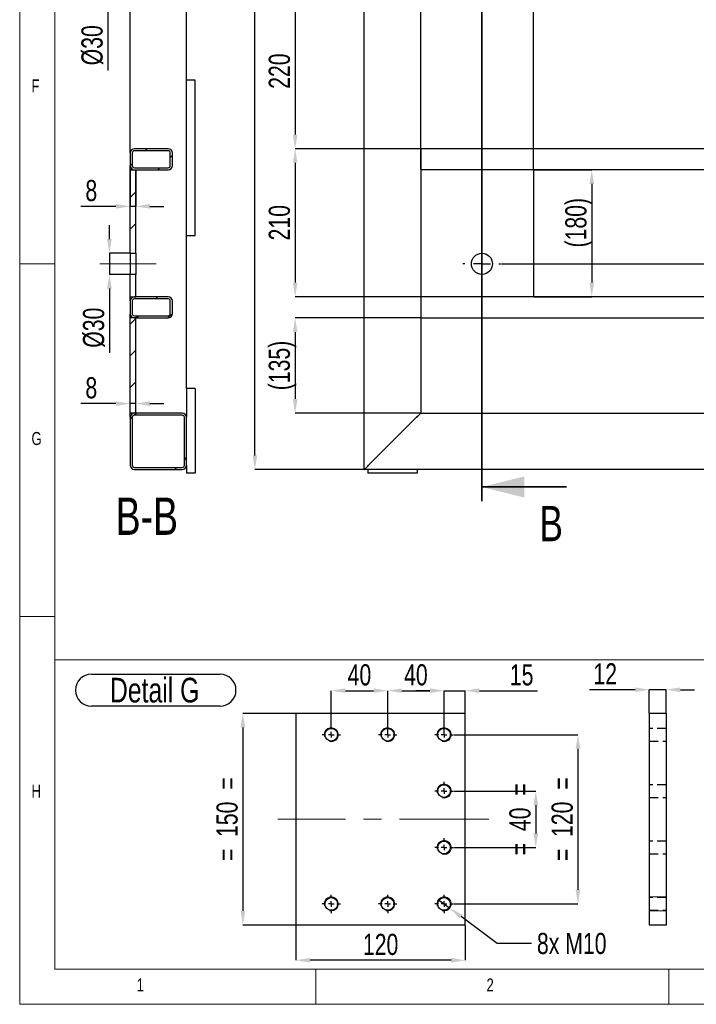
# Model space of a CAD drawing. Header units: millimetres. Extents: x 5 to 589, y 5 to 415.
# Tile 1 of 17: x 5 to 101, y 5 to 145. Entities that reach past the tile are written whole.
import ezdxf

# ---------------------------------------------------------------- set-up
doc = ezdxf.new("R2010")
doc.units = ezdxf.units.MM
doc.header["$PDSIZE"] = -1
doc.linetypes.add('CENTERX2', pattern=[20.32, 12.7, -2.54, 2.54, -2.54])
doc.linetypes.add('HIDDEN', pattern=[1.905, 1.27, -0.635])
for name, color, linetype in [('COTES', 1, 'Continuous'), ('NOTES', 6, 'Continuous'), ('TRAIT-FINS', 9, 'Continuous'), ('TRAIT-MIXTES', 3, 'CENTERX2'), ('TRAIT-TIRET', 2, 'HIDDEN')]:
    doc.layers.add(name, color=color, linetype=linetype)
doc.layers.add('TRAIT-FORT', color=4, linetype='Continuous', lineweight=25)
doc.styles.add('SLDTEXTSTYLE0', font='TXT', dxfattribs={"width": 0.75})
doc.dimstyles.new('SLDDIMSTYLE1', dxfattribs={"dimtxt": 3, "dimasz": 2, "dimexe": 0, "dimexo": 0.0625, "dimgap": 0.75, "dimtad": 0, "dimtih": 1, "dimtoh": 1, "dimdec": 0, "dimlfac": 10, "dimrnd": 1e-09, "dimzin": 12, "dimdsep": 46, "dimtxsty": 'SLDTEXTSTYLE0', "dimsah": 1, "dimcen": 0.09, "dimadec": 0, "dimazin": 3, "dimtfac": 1, "dimtdec": 0, "dimtofl": 0, "dimtmove": 0, "dimatfit": 3, "dimfxl": 1, "dimfrac": 2, "dimtolj": 1, "dimtzin": 12, "dimarcsym": 0})
doc.dimstyles.new('SLDDIMSTYLE2', dxfattribs={"dimtxt": 3, "dimasz": 2, "dimexe": 0, "dimexo": 0.0625, "dimgap": 0.75, "dimtad": 1, "dimdec": 0, "dimlfac": 10, "dimrnd": 1e-09, "dimzin": 12, "dimdsep": 46, "dimtxsty": 'SLDTEXTSTYLE0', "dimsah": 1, "dimcen": 0.09, "dimadec": 0, "dimazin": 3, "dimtfac": 1, "dimtdec": 0, "dimtofl": 0, "dimtmove": 0, "dimatfit": 3, "dimfxl": 1, "dimfrac": 2, "dimtolj": 1, "dimtzin": 12, "dimarcsym": 0})
doc.dimstyles.new('SLDDIMSTYLE3', dxfattribs={"dimtxt": 3, "dimasz": 2, "dimexe": 0, "dimexo": 0.0625, "dimgap": 0.75, "dimtad": 1, "dimdec": 0, "dimlfac": 10, "dimrnd": 1e-09, "dimzin": 12, "dimdsep": 46, "dimtxsty": 'SLDTEXTSTYLE0', "dimsah": 1, "dimcen": 0.09, "dimadec": 0, "dimazin": 3, "dimtfac": 1, "dimtdec": 0, "dimtmove": 0, "dimatfit": 0, "dimfxl": 1, "dimfrac": 2, "dimtolj": 1, "dimtzin": 12, "dimarcsym": 0})
doc.dimstyles.new('SLDDIMSTYLE4', dxfattribs={"dimtxt": 3, "dimasz": 2, "dimexe": 0, "dimexo": 0.0625, "dimgap": 0.75, "dimtad": 0, "dimtih": 1, "dimtoh": 1, "dimdec": 0, "dimlfac": 5, "dimrnd": 1e-09, "dimzin": 12, "dimdsep": 46, "dimtxsty": 'SLDTEXTSTYLE0', "dimblk1": 'NONE', "dimsah": 1, "dimcen": 0, "dimadec": 0, "dimazin": 3, "dimtfac": 1, "dimtdec": 0, "dimtmove": 0, "dimatfit": 3, "dimldrblk": 'NONE', "dimfxl": 1, "dimfrac": 2, "dimtolj": 1, "dimtzin": 12, "dimarcsym": 0})
doc.dimstyles.new('SLDDIMSTYLE5', dxfattribs={"dimtxt": 3, "dimasz": 2, "dimexe": 0, "dimexo": 0.0625, "dimgap": 0.75, "dimtad": 1, "dimdec": 0, "dimlfac": 5, "dimrnd": 1e-09, "dimzin": 12, "dimdsep": 46, "dimtxsty": 'SLDTEXTSTYLE0', "dimsah": 1, "dimcen": 0.09, "dimadec": 0, "dimazin": 3, "dimtfac": 1, "dimtdec": 0, "dimtofl": 0, "dimtmove": 0, "dimatfit": 3, "dimfxl": 1, "dimfrac": 2, "dimtolj": 1, "dimtzin": 12, "dimarcsym": 0})
doc.dimstyles.new('SLDDIMSTYLE6', dxfattribs={"dimtxt": 3, "dimasz": 2, "dimexe": 0, "dimexo": 0.0625, "dimgap": 0.75, "dimtad": 1, "dimdec": 0, "dimlfac": 5, "dimrnd": 1e-09, "dimzin": 12, "dimdsep": 46, "dimtxsty": 'SLDTEXTSTYLE0', "dimsah": 1, "dimcen": 0.09, "dimadec": 0, "dimazin": 3, "dimtfac": 1, "dimtdec": 0, "dimtmove": 0, "dimatfit": 0, "dimfxl": 1, "dimfrac": 2, "dimtolj": 1, "dimtzin": 12, "dimarcsym": 0})
pattern_1 = [(45, (0, 0), (-13.4704, 13.4704), []), (45, (4.49, 2e-323), (-13.4704, 13.4704), []), (45, (8.98, 4e-323), (-13.4704, 13.4704), []), (45, (13.47, 6e-323), (-13.4704, 13.4704), [])]

# ---------------------------------------------------------------- blocks, each defined once
blk = doc.blocks.new('_D_4')
at = {"layer": 'COTES', "color": 0, "lineweight": -2, "transparency": 16777216}
blk.add_line((73.28, 110.02), (189.58, 110.02), dxfattribs=at)
at = {"layer": 'Defpoints', "color": 0, "transparency": 16777216}
for p in [(181.85, 367.85), (73.22, 110.02), (189.58, 110.02)]:
    blk.add_point(p, dxfattribs=at)
at = {"layer": 'COTES', "color": 0, "transparency": 16777216, "insert": (194.46, 110.02), "char_height": 3, "attachment_point": 5, "style": 'SLDTEXTSTYLE0'}
blk.add_mtext('\\A1;2578', dxfattribs=at)
blk = doc.blocks.new('_D_9')
at = {"layer": 'COTES', "color": 0, "lineweight": -2, "transparency": 16777216}
for p, q in [((53.79, 367.85), (38.34, 367.85)), ((38.34, 82.85), (38.34, 365.85)), ((53.79, 80.85), (38.34, 80.85))]:
    blk.add_line(p, q, dxfattribs=at)
at = {"layer": 'COTES', "color": 0, "transparency": 16777216}
for points in [[(38.01, 365.85), (38.67, 365.85), (38.34, 367.85)], [(38.01, 82.85), (38.67, 82.85), (38.34, 80.85)]]:
    blk.add_solid(points, dxfattribs=at)
at = {"layer": 'Defpoints', "color": 0, "transparency": 16777216}
for p in [(38.34, 367.85), (53.85, 367.85), (53.85, 80.85)]:
    blk.add_point(p, dxfattribs=at)
at = {"layer": 'COTES', "color": 0, "transparency": 16777216, "insert": (34.59, 224.35), "char_height": 3, "attachment_point": 2, "rotation": 90, "style": 'SLDTEXTSTYLE0'}
blk.add_mtext('\\A1;2870', dxfattribs=at)
blk = doc.blocks.new('_D_18')
at = {"layer": 'COTES', "color": 0, "lineweight": -2, "transparency": 16777216}
for p, q in [((61.79, 148.35), (44.05, 148.35)), ((44.05, 146.35), (44.05, 128.35)), ((61.79, 126.35), (44.05, 126.35))]:
    blk.add_line(p, q, dxfattribs=at)
at = {"layer": 'COTES', "color": 0, "transparency": 16777216}
for points in [[(43.72, 146.35), (44.38, 146.35), (44.05, 148.35)], [(43.72, 128.35), (44.38, 128.35), (44.05, 126.35)]]:
    blk.add_solid(points, dxfattribs=at)
at = {"layer": 'Defpoints', "color": 0, "transparency": 16777216}
for p in [(61.85, 148.35), (44.05, 126.35), (61.85, 126.35)]:
    blk.add_point(p, dxfattribs=at)
at = {"layer": 'COTES', "color": 0, "transparency": 16777216, "insert": (40.3, 137.35), "char_height": 3, "attachment_point": 2, "rotation": 90, "style": 'SLDTEXTSTYLE0'}
blk.add_mtext('\\A1;220', dxfattribs=at)
blk = doc.blocks.new('_D_19')
at = {"layer": 'COTES', "color": 0, "lineweight": -2, "transparency": 16777216}
for p, q in [((61.79, 126.35), (44.05, 126.35)), ((44.05, 124.35), (44.05, 107.35)), ((61.79, 105.35), (44.05, 105.35))]:
    blk.add_line(p, q, dxfattribs=at)
at = {"layer": 'COTES', "color": 0, "transparency": 16777216}
for points in [[(43.72, 124.35), (44.38, 124.35), (44.05, 126.35)], [(43.72, 107.35), (44.38, 107.35), (44.05, 105.35)]]:
    blk.add_solid(points, dxfattribs=at)
at = {"layer": 'Defpoints', "color": 0, "transparency": 16777216}
for p in [(61.85, 126.35), (44.05, 105.35), (61.85, 105.35)]:
    blk.add_point(p, dxfattribs=at)
at = {"layer": 'COTES', "color": 0, "transparency": 16777216, "insert": (40.3, 115.85), "char_height": 3, "attachment_point": 2, "rotation": 90, "style": 'SLDTEXTSTYLE0'}
blk.add_mtext('\\A1;210', dxfattribs=at)
blk = doc.blocks.new('_D_26')
at = {"layer": 'COTES', "color": 0, "lineweight": -2, "transparency": 16777216}
for p, q in [((77.92, 123.35), (86.09, 123.35)), ((86.09, 121.35), (86.09, 107.35)), ((77.92, 105.35), (86.09, 105.35))]:
    blk.add_line(p, q, dxfattribs=at)
at = {"layer": 'COTES', "color": 0, "transparency": 16777216}
for points in [[(85.76, 121.35), (86.42, 121.35), (86.09, 123.35)], [(85.76, 107.35), (86.42, 107.35), (86.09, 105.35)]]:
    blk.add_solid(points, dxfattribs=at)
at = {"layer": 'Defpoints', "color": 0, "transparency": 16777216}
for p in [(77.85, 123.35), (77.85, 105.35), (86.09, 105.35)]:
    blk.add_point(p, dxfattribs=at)
at = {"layer": 'COTES', "color": 0, "transparency": 16777216, "insert": (82.34, 115.85), "char_height": 3, "attachment_point": 2, "rotation": 90, "style": 'SLDTEXTSTYLE0'}
blk.add_mtext('\\A1;(180)', dxfattribs=at)
blk = doc.blocks.new('_D_27')
at = {"layer": 'COTES', "color": 0, "lineweight": -2, "transparency": 16777216}
for p, q in [((59.85, 237.29), (57.85, 237.29)), ((61.85, 123.41), (61.85, 237.29)), ((61.85, 237.29), (77.85, 237.29)), ((77.85, 123.41), (77.85, 237.29)), ((79.85, 237.29), (89.28, 237.29))]:
    blk.add_line(p, q, dxfattribs=at)
at = {"layer": 'COTES', "color": 0, "transparency": 16777216}
for points in [[(59.85, 237.63), (59.85, 236.96), (61.85, 237.29)], [(79.85, 237.63), (79.85, 236.96), (77.85, 237.29)]]:
    blk.add_solid(points, dxfattribs=at)
at = {"layer": 'Defpoints', "color": 0, "transparency": 16777216}
for p in [(61.85, 237.29), (61.85, 123.35), (77.85, 123.35)]:
    blk.add_point(p, dxfattribs=at)
at = {"layer": 'COTES', "color": 0, "transparency": 16777216, "insert": (86.09, 241.04), "char_height": 3, "attachment_point": 2, "style": 'SLDTEXTSTYLE0'}
blk.add_mtext('\\A1;160', dxfattribs=at)
blk = doc.blocks.new('_D_30')
at = {"layer": 'COTES', "color": 0, "lineweight": -2, "transparency": 16777216}
for p, q in [((61.79, 102.35), (44.05, 102.35)), ((44.05, 100.35), (44.05, 90.85)), ((61.79, 88.85), (44.05, 88.85))]:
    blk.add_line(p, q, dxfattribs=at)
at = {"layer": 'COTES', "color": 0, "transparency": 16777216}
for points in [[(43.72, 100.35), (44.38, 100.35), (44.05, 102.35)], [(43.72, 90.85), (44.38, 90.85), (44.05, 88.85)]]:
    blk.add_solid(points, dxfattribs=at)
at = {"layer": 'Defpoints', "color": 0, "transparency": 16777216}
for p in [(61.85, 102.35), (44.05, 88.85), (61.85, 88.85)]:
    blk.add_point(p, dxfattribs=at)
at = {"layer": 'COTES', "color": 0, "transparency": 16777216, "insert": (40.3, 95.6), "char_height": 3, "attachment_point": 2, "rotation": 90, "style": 'SLDTEXTSTYLE0'}
blk.add_mtext('\\A1;(135)', dxfattribs=at)
blk = doc.blocks.new('SW_CENTERMARKSYMBOL_7')
at = {"layer": 'TRAIT-MIXTES', "color": 0}
for p, q in [((0, 2.4), (0, 2.7)), ((-2.4, 0), (-2.7, 0)), ((0, 0), (-1.2, 0)), ((0, 0), (0, 1.2)), ((0, 0), (0, -1.2)), ((0, 0), (1.2, 0)), ((2.4, 0), (2.7, 0)), ((0, -2.4), (0, -2.7))]:
    blk.add_line(p, q, dxfattribs=at)
blk = doc.blocks.new('_D_102')
at = {"layer": 'COTES', "color": 0, "lineweight": -2, "transparency": 16777216}
for p, q in [((18.65, 90.19), (13.65, 90.19)), ((20.65, 88.91), (20.65, 90.19)), ((21.45, 90.19), (20.65, 90.19)), ((21.45, 88.91), (21.45, 90.19)), ((23.45, 90.19), (25.45, 90.19))]:
    blk.add_line(p, q, dxfattribs=at)
at = {"layer": 'COTES', "color": 0, "transparency": 16777216}
for points in [[(18.65, 90.52), (18.65, 89.86), (20.65, 90.19)], [(23.45, 90.52), (23.45, 89.86), (21.45, 90.19)]]:
    blk.add_solid(points, dxfattribs=at)
at = {"layer": 'Defpoints', "color": 0, "transparency": 16777216}
for p in [(20.65, 90.19), (20.65, 88.85), (21.45, 88.85)]:
    blk.add_point(p, dxfattribs=at)
at = {"layer": 'COTES', "color": 0, "transparency": 16777216, "insert": (15.15, 93.94), "char_height": 3, "attachment_point": 2, "style": 'SLDTEXTSTYLE0'}
blk.add_mtext('\\A1;8', dxfattribs=at)
blk = doc.blocks.new('_D_103')
at = {"layer": 'COTES', "color": 0, "lineweight": -2, "transparency": 16777216}
for p, q in [((20.65, 123.28), (20.65, 118.17)), ((21.45, 123.28), (21.45, 118.17)), ((18.65, 118.17), (13.65, 118.17)), ((21.45, 118.17), (20.65, 118.17)), ((23.45, 118.17), (25.45, 118.17))]:
    blk.add_line(p, q, dxfattribs=at)
at = {"layer": 'COTES', "color": 0, "transparency": 16777216}
for points in [[(18.65, 118.51), (18.65, 117.84), (20.65, 118.17)], [(23.45, 118.51), (23.45, 117.84), (21.45, 118.17)]]:
    blk.add_solid(points, dxfattribs=at)
at = {"layer": 'Defpoints', "color": 0, "transparency": 16777216}
for p in [(20.65, 123.35), (21.45, 123.35), (21.45, 118.17)]:
    blk.add_point(p, dxfattribs=at)
at = {"layer": 'COTES', "color": 0, "transparency": 16777216, "insert": (15.15, 121.92), "char_height": 3, "attachment_point": 2, "style": 'SLDTEXTSTYLE0'}
blk.add_mtext('\\A1;8', dxfattribs=at)
blk = doc.blocks.new('_D_106')
at = {"layer": 'COTES', "color": 0, "lineweight": -2, "transparency": 16777216}
for p, q in [((17.5, 155.43), (17.5, 157.43)), ((20.59, 153.43), (17.5, 153.43)), ((17.5, 153.43), (17.5, 150.43)), ((20.59, 150.43), (17.5, 150.43)), ((17.5, 148.43), (17.5, 137.46))]:
    blk.add_line(p, q, dxfattribs=at)
at = {"layer": 'COTES', "color": 0, "transparency": 16777216}
for points in [[(17.17, 155.43), (17.83, 155.43), (17.5, 153.43)], [(17.17, 148.43), (17.83, 148.43), (17.5, 150.43)]]:
    blk.add_solid(points, dxfattribs=at)
at = {"layer": 'Defpoints', "color": 0, "transparency": 16777216}
for p in [(20.65, 153.43), (17.5, 150.43), (20.65, 150.43)]:
    blk.add_point(p, dxfattribs=at)
at = {"layer": 'COTES', "color": 0, "transparency": 16777216, "insert": (13.75, 141.02), "char_height": 3, "attachment_point": 2, "rotation": 90, "style": 'SLDTEXTSTYLE0'}
blk.add_mtext('\\A1;%%c30', dxfattribs=at)
blk = doc.blocks.new('_D_107')
at = {"layer": 'COTES', "color": 0, "lineweight": -2, "transparency": 16777216}
for p, q in [((17.72, 113.52), (17.72, 115.52)), ((20.59, 111.52), (17.72, 111.52)), ((17.72, 111.52), (17.72, 108.52)), ((20.59, 108.52), (17.72, 108.52)), ((17.72, 106.52), (17.72, 97.4))]:
    blk.add_line(p, q, dxfattribs=at)
at = {"layer": 'COTES', "color": 0, "transparency": 16777216}
for points in [[(17.39, 113.52), (18.05, 113.52), (17.72, 111.52)], [(17.39, 106.52), (18.05, 106.52), (17.72, 108.52)]]:
    blk.add_solid(points, dxfattribs=at)
at = {"layer": 'Defpoints', "color": 0, "transparency": 16777216}
for p in [(20.65, 111.52), (17.72, 108.52), (20.65, 108.52)]:
    blk.add_point(p, dxfattribs=at)
at = {"layer": 'COTES', "color": 0, "transparency": 16777216, "insert": (13.97, 100.96), "char_height": 3, "attachment_point": 2, "rotation": 90, "style": 'SLDTEXTSTYLE0'}
blk.add_mtext('\\A1;%%c30', dxfattribs=at)
blk = doc.blocks.new('_D_108')
at = {"layer": 'COTES', "color": 0, "lineweight": -2, "transparency": 16777216}
for p, q in [((66.52, 43.24), (84.14, 43.24)), ((84.14, 41.24), (84.14, 21.24)), ((66.52, 19.24), (84.14, 19.24))]:
    blk.add_line(p, q, dxfattribs=at)
at = {"layer": 'COTES', "color": 0, "transparency": 16777216}
for points in [[(83.8, 41.24), (84.47, 41.24), (84.14, 43.24)], [(83.8, 21.24), (84.47, 21.24), (84.14, 19.24)]]:
    blk.add_solid(points, dxfattribs=at)
at = {"layer": 'Defpoints', "color": 0, "transparency": 16777216}
for p in [(66.46, 43.24), (66.46, 19.24), (84.14, 19.24)]:
    blk.add_point(p, dxfattribs=at)
at = {"layer": 'COTES', "color": 0, "transparency": 16777216, "insert": (80.39, 31.24), "char_height": 3, "attachment_point": 2, "rotation": 90, "style": 'SLDTEXTSTYLE0'}
blk.add_mtext('\\A1;=  120  =', dxfattribs=at)
blk = doc.blocks.new('_D_109')
at = {"layer": 'COTES', "color": 0, "lineweight": -2, "transparency": 16777216}
for p, q in [((66.52, 35.24), (78.16, 35.24)), ((78.16, 33.24), (78.16, 29.24)), ((66.52, 27.24), (78.16, 27.24))]:
    blk.add_line(p, q, dxfattribs=at)
at = {"layer": 'COTES', "color": 0, "transparency": 16777216}
for points in [[(77.82, 33.24), (78.49, 33.24), (78.16, 35.24)], [(77.82, 29.24), (78.49, 29.24), (78.16, 27.24)]]:
    blk.add_solid(points, dxfattribs=at)
at = {"layer": 'Defpoints', "color": 0, "transparency": 16777216}
for p in [(66.46, 35.24), (66.46, 27.24), (78.16, 27.24)]:
    blk.add_point(p, dxfattribs=at)
at = {"layer": 'COTES', "color": 0, "transparency": 16777216, "insert": (74.41, 31.24), "char_height": 3, "attachment_point": 2, "rotation": 90, "style": 'SLDTEXTSTYLE0'}
blk.add_mtext('\\A1;=  40  =', dxfattribs=at)
blk = doc.blocks.new('_D_110')
at = {"layer": 'COTES', "color": 0, "lineweight": -2, "transparency": 16777216}
for p, q in [((44.09, 46.24), (36.64, 46.24)), ((36.64, 44.24), (36.64, 18.24)), ((44.09, 16.24), (36.64, 16.24))]:
    blk.add_line(p, q, dxfattribs=at)
at = {"layer": 'COTES', "color": 0, "transparency": 16777216}
for points in [[(36.31, 44.24), (36.97, 44.24), (36.64, 46.24)], [(36.31, 18.24), (36.97, 18.24), (36.64, 16.24)]]:
    blk.add_solid(points, dxfattribs=at)
at = {"layer": 'Defpoints', "color": 0, "transparency": 16777216}
for p in [(44.16, 46.24), (36.64, 16.24), (44.16, 16.24)]:
    blk.add_point(p, dxfattribs=at)
at = {"layer": 'COTES', "color": 0, "transparency": 16777216, "insert": (32.89, 31.24), "char_height": 3, "attachment_point": 2, "rotation": 90, "style": 'SLDTEXTSTYLE0'}
blk.add_mtext('\\A1;=  150  =', dxfattribs=at)
blk = doc.blocks.new('_D_111')
at = {"layer": 'COTES', "color": 0, "lineweight": -2, "transparency": 16777216}
for p, q in [((63.16, 49.48), (61.16, 49.48)), ((65.16, 43.3), (65.16, 49.48)), ((65.16, 49.48), (68.16, 49.48)), ((68.16, 46.3), (68.16, 49.48)), ((70.16, 49.48), (78.4, 49.48))]:
    blk.add_line(p, q, dxfattribs=at)
at = {"layer": 'COTES', "color": 0, "transparency": 16777216}
for points in [[(63.16, 49.81), (63.16, 49.15), (65.16, 49.48)], [(70.16, 49.81), (70.16, 49.15), (68.16, 49.48)]]:
    blk.add_solid(points, dxfattribs=at)
at = {"layer": 'Defpoints', "color": 0, "transparency": 16777216}
for p in [(68.16, 49.48), (68.16, 46.24), (65.16, 43.24)]:
    blk.add_point(p, dxfattribs=at)
at = {"layer": 'COTES', "color": 0, "transparency": 16777216, "insert": (76.15, 53.23), "char_height": 3, "attachment_point": 2, "style": 'SLDTEXTSTYLE0'}
blk.add_mtext('\\A1;15', dxfattribs=at)
blk = doc.blocks.new('_D_112')
at = {"layer": 'COTES', "color": 0, "lineweight": -2, "transparency": 16777216}
for p, q in [((49.16, 44.6), (49.16, 49.48)), ((51.16, 49.48), (55.16, 49.48)), ((57.16, 43.3), (57.16, 49.48))]:
    blk.add_line(p, q, dxfattribs=at)
at = {"layer": 'COTES', "color": 0, "transparency": 16777216}
for points in [[(51.16, 49.81), (51.16, 49.15), (49.16, 49.48)], [(55.16, 49.81), (55.16, 49.15), (57.16, 49.48)]]:
    blk.add_solid(points, dxfattribs=at)
at = {"layer": 'Defpoints', "color": 0, "transparency": 16777216}
for p in [(57.16, 49.48), (49.16, 44.54), (57.16, 43.24)]:
    blk.add_point(p, dxfattribs=at)
at = {"layer": 'COTES', "color": 0, "transparency": 16777216, "insert": (53.16, 53.23), "char_height": 3, "attachment_point": 2, "style": 'SLDTEXTSTYLE0'}
blk.add_mtext('\\A1;40', dxfattribs=at)
blk = doc.blocks.new('_D_113')
at = {"layer": 'COTES', "color": 0, "lineweight": -2, "transparency": 16777216}
for p, q in [((57.16, 43.3), (57.16, 49.48)), ((59.16, 49.48), (63.16, 49.48)), ((65.16, 43.3), (65.16, 49.48))]:
    blk.add_line(p, q, dxfattribs=at)
at = {"layer": 'COTES', "color": 0, "transparency": 16777216}
for points in [[(59.16, 49.81), (59.16, 49.15), (57.16, 49.48)], [(63.16, 49.81), (63.16, 49.15), (65.16, 49.48)]]:
    blk.add_solid(points, dxfattribs=at)
at = {"layer": 'Defpoints', "color": 0, "transparency": 16777216}
for p in [(65.16, 49.48), (57.16, 43.24), (65.16, 43.24)]:
    blk.add_point(p, dxfattribs=at)
at = {"layer": 'COTES', "color": 0, "transparency": 16777216, "insert": (61.16, 53.23), "char_height": 3, "attachment_point": 2, "style": 'SLDTEXTSTYLE0'}
blk.add_mtext('\\A1;40', dxfattribs=at)
blk = doc.blocks.new('_D_114')
at = {"layer": 'COTES', "color": 0, "lineweight": -2, "transparency": 16777216}
for p, q in [((44.16, 16.18), (44.16, 11.25)), ((68.16, 16.18), (68.16, 11.25)), ((66.16, 11.25), (46.16, 11.25))]:
    blk.add_line(p, q, dxfattribs=at)
at = {"layer": 'COTES', "color": 0, "transparency": 16777216}
for points in [[(46.16, 11.58), (46.16, 10.91), (44.16, 11.25)], [(66.16, 11.58), (66.16, 10.91), (68.16, 11.25)]]:
    blk.add_solid(points, dxfattribs=at)
at = {"layer": 'Defpoints', "color": 0, "transparency": 16777216}
for p in [(44.16, 16.24), (68.16, 16.24), (44.16, 11.25)]:
    blk.add_point(p, dxfattribs=at)
at = {"layer": 'COTES', "color": 0, "transparency": 16777216, "insert": (56.16, 15), "char_height": 3, "attachment_point": 2, "style": 'SLDTEXTSTYLE0'}
blk.add_mtext('\\A1;120', dxfattribs=at)
blk = doc.blocks.new('_D_115')
at = {"layer": 'COTES', "color": 0, "lineweight": -2, "transparency": 16777216}
for p, q in [((64.35, 19.84), (65.96, 18.64)), ((72.68, 13.63), (67.56, 17.45)), ((77.57, 13.63), (72.68, 13.63))]:
    blk.add_line(p, q, dxfattribs=at)
at = {"layer": 'COTES', "color": 0, "transparency": 16777216}
blk.add_solid([(67.76, 17.71), (67.36, 17.18), (65.96, 18.64)], dxfattribs=at)
at = {"layer": 'Defpoints', "color": 0, "transparency": 16777216}
for p in [(64.35, 19.84), (65.96, 18.64)]:
    blk.add_point(p, dxfattribs=at)
at = {"layer": 'COTES', "color": 0, "transparency": 16777216, "insert": (78.32, 15.13), "char_height": 3, "attachment_point": 1, "style": 'SLDTEXTSTYLE0'}
blk.add_mtext('\\A1;8x M10', dxfattribs=at)
blk = doc.blocks.new('_NONE')
blk = doc.blocks.new('SW_NOTE_39')
at = {"layer": 'NOTES', "color": 0}
for p, q in [((-0.06, 5.01), (18.18, 5.01)), ((18.18, 0.49), (-0.06, 0.49))]:
    blk.add_line(p, q, dxfattribs=at)
for centre, start, end in [((-0.06, 2.75), 90, 270), ((18.18, 2.75), 270, 90)]:
    blk.add_arc(centre, 2.26, start, end, dxfattribs=at)
at = {"layer": 'NOTES', "color": 0, "insert": (8.91, 4.51), "char_height": 3.5, "attachment_point": 2, "style": 'SLDTEXTSTYLE0'}
blk.add_mtext('Detail G', dxfattribs=at)
blk = doc.blocks.new('SW_CENTERMARKSYMBOL_119')
at = {"layer": 'TRAIT-MIXTES', "color": 0}
for p, q in [((-0.8, 0), (-1.3, 0)), ((0, 0), (-0.4, 0)), ((0, 0.8), (0, 1.3)), ((0, 0), (0, 0.4)), ((0, 0), (0, -0.4)), ((0, 0), (0.4, 0)), ((0.8, 0), (1.3, 0)), ((0, -0.8), (0, -1.3))]:
    blk.add_line(p, q, dxfattribs=at)
blk = doc.blocks.new('SW_CENTERMARKSYMBOL_120')
at = {"layer": 'TRAIT-MIXTES', "color": 0}
for p, q in [((-0.8, 0), (-1.3, 0)), ((0, 0), (-0.4, 0)), ((0, 0.8), (0, 1.3)), ((0, 0), (0, 0.4)), ((0, 0), (0, -0.4)), ((0, 0), (0.4, 0)), ((0.8, 0), (1.3, 0)), ((0, -0.8), (0, -1.3))]:
    blk.add_line(p, q, dxfattribs=at)
blk = doc.blocks.new('SW_CENTERMARKSYMBOL_121')
at = {"layer": 'TRAIT-MIXTES', "color": 0}
for p, q in [((-0.8, 0), (-1.3, 0)), ((0, 0), (-0.4, 0)), ((0, 0.8), (0, 1.3)), ((0, 0), (0, 0.4)), ((0, 0), (0, -0.4)), ((0, 0), (0.4, 0)), ((0.8, 0), (1.3, 0)), ((0, -0.8), (0, -1.3))]:
    blk.add_line(p, q, dxfattribs=at)
blk = doc.blocks.new('_D_116')
at = {"layer": 'COTES', "color": 0, "lineweight": -2, "transparency": 16777216}
for p, q in [((92.25, 49.62), (85.75, 49.62)), ((94.25, 46.3), (94.25, 49.62)), ((96.65, 49.62), (94.25, 49.62)), ((96.65, 46.3), (96.65, 49.62)), ((98.65, 49.62), (100.65, 49.62))]:
    blk.add_line(p, q, dxfattribs=at)
at = {"layer": 'COTES', "color": 0, "transparency": 16777216}
for points in [[(92.25, 49.95), (92.25, 49.28), (94.25, 49.62)], [(98.65, 49.95), (98.65, 49.28), (96.65, 49.62)]]:
    blk.add_solid(points, dxfattribs=at)
at = {"layer": 'Defpoints', "color": 0, "transparency": 16777216}
for p in [(94.25, 49.62), (94.25, 46.24), (96.65, 46.24)]:
    blk.add_point(p, dxfattribs=at)
at = {"layer": 'COTES', "color": 0, "transparency": 16777216, "insert": (88, 53.37), "char_height": 3, "attachment_point": 2, "style": 'SLDTEXTSTYLE0'}
blk.add_mtext('\\A1;12', dxfattribs=at)

msp = doc.modelspace()

# ---------------------------------------------------------------- hatches: boundary and pattern name
at = {"layer": 'TRAIT-FINS'}
h = msp.add_hatch(dxfattribs=at)
h.set_pattern_fill('DIN 201 ACIER ET FONTE', color=256, style=0, pattern_type=2)
h.set_pattern_definition(pattern_1)
edge = h.paths.add_edge_path(flags=0)
edge.add_line((26.05, 126.35), (21.25, 126.35))
edge.add_arc((21.25, 125.75), 0.6, 90, 180)
edge.add_line((20.65, 125.75), (20.65, 123.95))
edge.add_arc((21.25, 123.95), 0.6, 180, 270)
edge.add_line((21.25, 123.35), (26.05, 123.35))
edge.add_arc((26.05, 123.95), 0.6, 270, 360)
edge.add_line((26.65, 123.95), (26.65, 125.75))
edge.add_arc((26.05, 125.75), 0.6, 0, 90)
edge = h.paths.add_edge_path(flags=0)
edge.add_arc((21.25, 123.95), 0.3, 180, 270, ccw=False)
edge.add_line((20.95, 123.95), (20.95, 125.75))
edge.add_arc((21.25, 125.75), 0.3, 90, 180, ccw=False)
edge.add_line((21.25, 126.05), (26.05, 126.05))
edge.add_arc((26.05, 125.75), 0.3, 0, 90, ccw=False)
edge.add_line((26.35, 125.75), (26.35, 123.95))
edge.add_arc((26.05, 123.95), 0.3, 270, 360, ccw=False)
edge.add_line((26.05, 123.65), (21.25, 123.65))
h = msp.add_hatch(dxfattribs=at)
h.set_pattern_fill('DIN 201 ACIER ET FONTE', color=256, style=0, pattern_type=2)
h.set_pattern_definition(pattern_1)
h.paths.add_polyline_path([(21.45, 123.35), (20.65, 123.35), (20.65, 111.52), (21.45, 111.52)], flags=0)
h = msp.add_hatch(dxfattribs=at)
h.set_pattern_fill('DIN 201 ACIER ET FONTE', color=256, style=0, pattern_type=2)
h.set_pattern_definition(pattern_1)
h.paths.add_polyline_path([(20.65, 108.52), (20.65, 105.35), (21.45, 105.35), (21.45, 108.52)], flags=0)
h = msp.add_hatch(dxfattribs=at)
h.set_pattern_fill('DIN 201 ACIER ET FONTE', color=256, style=0, pattern_type=2)
h.set_pattern_definition(pattern_1)
edge = h.paths.add_edge_path(flags=0)
edge.add_line((26.05, 105.35), (21.25, 105.35))
edge.add_arc((21.25, 104.75), 0.6, 90, 180)
edge.add_line((20.65, 104.75), (20.65, 102.95))
edge.add_arc((21.25, 102.95), 0.6, 180, 270)
edge.add_line((21.25, 102.35), (26.05, 102.35))
edge.add_arc((26.05, 102.95), 0.6, 270, 360)
edge.add_line((26.65, 102.95), (26.65, 104.75))
edge.add_arc((26.05, 104.75), 0.6, 0, 90)
edge = h.paths.add_edge_path(flags=0)
edge.add_arc((21.25, 102.95), 0.3, 180, 270, ccw=False)
edge.add_line((20.95, 102.95), (20.95, 104.75))
edge.add_arc((21.25, 104.75), 0.3, 90, 180, ccw=False)
edge.add_line((21.25, 105.05), (26.05, 105.05))
edge.add_arc((26.05, 104.75), 0.3, 0, 90, ccw=False)
edge.add_line((26.35, 104.75), (26.35, 102.95))
edge.add_arc((26.05, 102.95), 0.3, 270, 360, ccw=False)
edge.add_line((26.05, 102.65), (21.25, 102.65))
h = msp.add_hatch(dxfattribs=at)
h.set_pattern_fill('DIN 201 ACIER ET FONTE', color=256, style=0, pattern_type=2)
h.set_pattern_definition(pattern_1)
h.paths.add_polyline_path([(20.65, 88.85), (21.45, 88.85), (21.45, 102.35), (20.65, 102.35)], flags=0)
h = msp.add_hatch(dxfattribs=at)
h.set_pattern_fill('DIN 201 ACIER ET FONTE', color=256, style=0, pattern_type=2)
h.set_pattern_definition(pattern_1)
edge = h.paths.add_edge_path(flags=0)
edge.add_line((21.25, 80.85), (28.05, 80.85))
edge.add_arc((28.05, 81.45), 0.6, 270, 360)
edge.add_line((28.65, 81.45), (28.65, 88.25))
edge.add_arc((28.05, 88.25), 0.6, 0, 90)
edge.add_line((28.05, 88.85), (21.25, 88.85))
edge.add_arc((21.25, 88.25), 0.6, 90, 180)
edge.add_line((20.65, 88.25), (20.65, 81.45))
edge.add_arc((21.25, 81.45), 0.6, 180, 270)
edge = h.paths.add_edge_path(flags=0)
edge.add_arc((28.05, 81.45), 0.3, 270, 360, ccw=False)
edge.add_line((28.05, 81.15), (21.25, 81.15))
edge.add_arc((21.25, 81.45), 0.3, 180, 270, ccw=False)
edge.add_line((20.95, 81.45), (20.95, 88.25))
edge.add_arc((21.25, 88.25), 0.3, 90, 180, ccw=False)
edge.add_line((21.25, 88.55), (28.05, 88.55))
edge.add_arc((28.05, 88.25), 0.3, 0, 90, ccw=False)
edge.add_line((28.35, 88.25), (28.35, 81.45))

# ---------------------------------------------------------------- linework, layer by layer
at = {"lineweight": 18}
for p, q in [((5, 415), (5, 5)), ((10, 410), (10, 10)), ((5, 110), (10, 110)), ((10, 60), (5, 60)), ((10, 53.87), (10, 10)), ((10, 53.87), (256.32, 53.87)), ((10, 10), (101.17, 10)), ((10, 10), (584, 10)), ((47, 5), (47, 10)), ((97, 10), (97, 5)), ((5, 5), (589, 5))]:
    msp.add_line(p, q, dxfattribs=at)
at = {"lineweight": 35}
for p, q in [((70.52, 374.47), (70.52, 76.37)), ((82.52, 78.37), (70.52, 78.37))]:
    msp.add_line(p, q, dxfattribs=at)
msp.add_solid([(70.52, 78.37), (76.52, 76.87), (76.52, 79.87)], dxfattribs=at)
at = {"layer": 'TRAIT-FINS', "lineweight": 18}
for p, q in [((96.65, 20.24), (94.25, 20.24)), ((96.65, 20.24), (94.25, 20.24)), ((96.65, 20.24), (94.25, 20.24)), ((96.65, 18.24), (94.25, 18.24)), ((96.65, 18.24), (94.25, 18.24)), ((96.65, 18.24), (94.25, 18.24))]:
    msp.add_line(p, q, dxfattribs=at)
for centre in [(49.16, 43.24), (57.16, 43.24), (65.16, 43.24), (65.16, 35.24), (65.16, 27.24), (49.16, 19.24), (57.16, 19.24), (65.16, 19.24)]:
    msp.add_arc(centre, 1, 255, 195, dxfattribs=at)
at = {"layer": 'TRAIT-FORT', "lineweight": 25}
for p, q in [((53.85, 80.85), (53.85, 367.85)), ((28.65, 92.35), (28.65, 192.45)), ((20.65, 125.75), (20.65, 145.95)), ((61.85, 126.35), (61.85, 145.35)), ((29.85, 136.05), (28.65, 136.05)), ((29.85, 114.05), (29.85, 136.05)), ((20.65, 125.75), (20.65, 123.95)), ((20.95, 125.75), (20.95, 123.95)), ((26.05, 126.35), (21.25, 126.35)), ((26.05, 126.05), (21.25, 126.05)), ((26.35, 123.95), (26.35, 125.75)), ((26.65, 123.95), (26.65, 125.75)), ((61.85, 126.35), (61.85, 125.75)), ((173.85, 126.35), (61.85, 126.35)), ((61.85, 125.75), (61.85, 123.95)), ((20.65, 123.35), (20.65, 123.95)), ((20.65, 111.52), (20.65, 123.35)), ((20.65, 123.35), (21.45, 123.35)), ((21.25, 123.65), (26.05, 123.65)), ((21.25, 123.35), (26.05, 123.35)), ((21.45, 111.52), (21.45, 123.35)), ((61.85, 123.95), (61.85, 123.35)), ((61.85, 123.35), (61.85, 105.35)), ((77.85, 123.35), (61.85, 123.35)), ((173.85, 123.35), (77.85, 123.35)), ((77.85, 123.35), (77.85, 105.35)), ((28.65, 114.05), (29.85, 114.05)), ((20.65, 111.52), (20.65, 108.52)), ((20.65, 111.52), (21.45, 111.52)), ((21.45, 111.52), (21.45, 108.52)), ((21.45, 108.52), (20.65, 108.52)), ((20.65, 105.35), (20.65, 108.52)), ((21.45, 105.35), (21.45, 108.52)), ((20.65, 105.35), (21.45, 105.35)), ((20.65, 104.75), (20.65, 105.35)), ((20.65, 104.75), (20.65, 102.95)), ((20.95, 104.75), (20.95, 102.95)), ((26.05, 105.35), (21.25, 105.35)), ((26.05, 105.05), (21.25, 105.05)), ((26.35, 102.95), (26.35, 104.75)), ((26.65, 102.95), (26.65, 104.75)), ((61.85, 105.35), (61.85, 104.75)), ((77.85, 105.35), (61.85, 105.35)), ((61.85, 104.75), (61.85, 102.95)), ((173.85, 105.35), (77.85, 105.35)), ((20.65, 102.35), (20.65, 102.95)), ((20.65, 88.85), (20.65, 102.35)), ((21.45, 102.35), (20.65, 102.35)), ((21.25, 102.65), (26.05, 102.65)), ((21.25, 102.35), (26.05, 102.35)), ((21.45, 88.85), (21.45, 102.35)), ((61.85, 102.95), (61.85, 102.35)), ((61.85, 102.35), (61.85, 88.85)), ((61.85, 102.35), (173.85, 102.35)), ((29.85, 92.35), (28.65, 92.35)), ((28.65, 92.35), (28.65, 88.35)), ((29.85, 92.35), (29.85, 80.35)), ((21.45, 88.85), (20.65, 88.85)), ((20.65, 88.25), (20.65, 88.85)), ((20.65, 88.25), (20.65, 81.45)), ((20.95, 88.25), (20.95, 81.45)), ((28.05, 88.85), (21.25, 88.85)), ((28.05, 88.55), (21.25, 88.55)), ((28.35, 81.45), (28.35, 88.25)), ((28.65, 81.45), (28.65, 88.25)), ((54.45, 81.45), (61.25, 88.25)), ((61.85, 88.85), (173.85, 88.85)), ((21.25, 81.15), (28.05, 81.15)), ((28.65, 81.45), (28.65, 80.35)), ((21.25, 80.85), (28.05, 80.85)), ((29.85, 80.35), (28.65, 80.35)), ((181.85, 80.85), (53.85, 80.85)), ((54.35, 80.85), (54.35, 80.35)), ((61.35, 80.35), (54.35, 80.35)), ((61.35, 80.85), (61.35, 80.35)), ((68.16, 46.24), (44.16, 46.24)), ((44.16, 46.24), (44.16, 16.24)), ((68.16, 16.24), (68.16, 46.24)), ((96.65, 46.24), (94.25, 46.24)), ((94.25, 46.24), (94.25, 16.24)), ((96.65, 46.24), (96.65, 16.24)), ((68.16, 16.24), (44.16, 16.24)), ((96.65, 16.24), (94.25, 16.24))]:
    msp.add_line(p, q, dxfattribs=at)
at = {"layer": 'TRAIT-FORT', "lineweight": 25, "flags": 128}
for points in [[(61.25, 88.25), (61.37, 88.36), (61.48, 88.48), (61.59, 88.58), (61.68, 88.67), (61.75, 88.74), (61.81, 88.8), (61.84, 88.83), (61.85, 88.85)], [(61.85, 88.85), (61.84, 88.83), (61.81, 88.8), (61.75, 88.74), (61.68, 88.67), (61.59, 88.58), (61.48, 88.48), (61.37, 88.36), (61.25, 88.25)], [(53.85, 80.85), (53.86, 80.86), (53.89, 80.88), (53.93, 80.93), (54, 80.99), (54.07, 81.06), (54.15, 81.15), (54.25, 81.24), (54.35, 81.34), (54.45, 81.45)], [(54.45, 81.45), (54.35, 81.34), (54.25, 81.24), (54.15, 81.15), (54.07, 81.06), (54, 80.99), (53.93, 80.93), (53.89, 80.88), (53.86, 80.86), (53.85, 80.85)]]:
    msp.add_lwpolyline(points, dxfattribs=at)
at = {"layer": 'TRAIT-FORT', "lineweight": 25}
for centre, radius in [((70.52, 110.02), 1.5), ((49.16, 43.24), 0.9), ((57.16, 43.24), 0.9), ((65.16, 43.24), 0.9), ((65.16, 35.24), 0.9), ((65.16, 27.24), 0.9), ((49.16, 19.24), 0.9), ((57.16, 19.24), 0.9), ((65.16, 19.24), 0.9)]:
    msp.add_circle(centre, radius, dxfattribs=at)
for centre, radius, start, end in [((21.25, 125.75), 0.6, 90, 180), ((21.25, 125.75), 0.3, 90, 180), ((26.05, 125.75), 0.6, 0, 90), ((26.05, 125.75), 0.3, 0, 90), ((21.25, 123.95), 0.6, 180, 270), ((21.25, 123.95), 0.3, 180, 270), ((26.05, 123.95), 0.6, 270, 0), ((26.05, 123.95), 0.3, 270, 0), ((21.25, 104.75), 0.6, 90, 180), ((21.25, 104.75), 0.3, 90, 180), ((26.05, 104.75), 0.6, 0, 90), ((26.05, 104.75), 0.3, 0, 90), ((21.25, 102.95), 0.6, 180, 270), ((21.25, 102.95), 0.3, 180, 270), ((26.05, 102.95), 0.6, 270, 0), ((26.05, 102.95), 0.3, 270, 0), ((21.25, 88.25), 0.6, 90, 180), ((21.25, 88.25), 0.3, 90, 180), ((28.05, 88.25), 0.6, 0, 90), ((28.05, 88.25), 0.3, 0, 90), ((21.25, 81.45), 0.6, 180, 270), ((21.25, 81.45), 0.3, 180, 270), ((28.05, 81.45), 0.6, 270, 0), ((28.05, 81.45), 0.3, 270, 0)]:
    msp.add_arc(centre, radius, start, end, dxfattribs=at)
at = {"layer": 'TRAIT-MIXTES', "lineweight": 18}
for p, q in [((16.36, 110.02), (24.36, 110.02)), ((71.52, 31.24), (41.61, 31.24))]:
    msp.add_line(p, q, dxfattribs=at)
at = {"layer": 'TRAIT-MIXTES'}
for p, q in [((49.16, 44.04), (49.16, 44.54)), ((49.16, 43.24), (49.16, 43.64)), ((57.16, 44.04), (57.16, 44.54)), ((57.16, 43.24), (57.16, 43.64)), ((65.16, 44.04), (65.16, 44.54)), ((65.16, 43.24), (65.16, 43.64)), ((48.36, 43.24), (47.86, 43.24)), ((49.16, 43.24), (48.76, 43.24)), ((49.16, 43.24), (49.16, 42.84)), ((49.16, 43.24), (49.56, 43.24)), ((49.96, 43.24), (50.46, 43.24)), ((56.36, 43.24), (55.86, 43.24)), ((57.16, 43.24), (56.76, 43.24)), ((57.16, 43.24), (57.16, 42.84)), ((57.16, 43.24), (57.56, 43.24)), ((57.96, 43.24), (58.46, 43.24)), ((64.36, 43.24), (63.86, 43.24)), ((65.16, 43.24), (64.76, 43.24)), ((65.16, 43.24), (65.16, 42.84)), ((65.16, 43.24), (65.56, 43.24)), ((65.96, 43.24), (66.46, 43.24)), ((65.16, 36.04), (65.16, 36.54)), ((64.36, 35.24), (63.86, 35.24)), ((65.16, 35.24), (64.76, 35.24)), ((65.16, 35.24), (65.16, 35.64)), ((65.16, 35.24), (65.16, 34.84)), ((65.16, 35.24), (65.56, 35.24)), ((65.96, 35.24), (66.46, 35.24)), ((65.16, 28.04), (65.16, 28.54)), ((64.36, 27.24), (63.86, 27.24)), ((65.16, 27.24), (64.76, 27.24)), ((65.16, 27.24), (65.16, 27.64)), ((65.16, 27.24), (65.16, 26.84)), ((65.16, 27.24), (65.56, 27.24)), ((65.96, 27.24), (66.46, 27.24))]:
    msp.add_line(p, q, dxfattribs=at)
at = {"layer": 'TRAIT-TIRET'}
for p, q in [((96.65, 44.14), (94.25, 44.14)), ((94.25, 42.34), (96.65, 42.34)), ((96.65, 36.14), (94.25, 36.14)), ((94.25, 34.34), (96.65, 34.34)), ((96.65, 28.14), (94.25, 28.14)), ((94.25, 26.34), (96.65, 26.34)), ((96.65, 20.14), (94.25, 20.14)), ((94.25, 18.34), (96.65, 18.34))]:
    msp.add_line(p, q, dxfattribs=at)

# ---------------------------------------------------------------- block references
at = {"layer": 'NOTES'}
msp.add_blockref('SW_NOTE_39', (15.22, 46.8), dxfattribs=at)
at = {"layer": 'TRAIT-MIXTES'}
for name, p in [('SW_CENTERMARKSYMBOL_7', (70.52, 110.02)), ('SW_CENTERMARKSYMBOL_119', (49.16, 19.24)), ('SW_CENTERMARKSYMBOL_120', (57.16, 19.24)), ('SW_CENTERMARKSYMBOL_121', (65.16, 19.24))]:
    msp.add_blockref(name, p, dxfattribs=at)

# ---------------------------------------------------------------- texts
at = {"insert": (78.66, 75.68), "char_height": 5, "attachment_point": 1, "style": 'SLDTEXTSTYLE0'}
msp.add_mtext('B', dxfattribs=at)
at = {"layer": 'NOTES', "style": 'SLDTEXTSTYLE0'}
for s, insert, char_height, attachment_point in [('F', (6.67, 136.17), 1.85, 1), ('G', (6.67, 86.17), 1.85, 1), ('B-B', (23.02, 76.87), 5.292, 2), ('H', (6.67, 36.17), 1.85, 1), ('1', (21.58, 8.67), 1.85, 1), ('2', (71.17, 8.67), 1.85, 1)]:
    msp.add_mtext(s, dxfattribs=dict(at, insert=insert, char_height=char_height, attachment_point=attachment_point))

# ---------------------------------------------------------------- dimensions: what is measured, and where the dimension line sits
at = {"layer": 'COTES'}
for base, p1, p2, angle, dimstyle, picture, middle in [((38.34, 367.85), (53.85, 80.85), (53.85, 367.85), 90, 'SLDDIMSTYLE2', '_D_9', (38.34, 224.35)), ((44.05, 126.35), (61.85, 148.35), (61.85, 126.35), 90, 'SLDDIMSTYLE2', '_D_18', (44.05, 137.35)), ((44.05, 105.35), (61.85, 126.35), (61.85, 105.35), 90, 'SLDDIMSTYLE2', '_D_19', (44.05, 115.85)), ((94.25, 49.62), (96.65, 46.24), (94.25, 46.24), 0, 'SLDDIMSTYLE6', '_D_116', (88, 49.62))]:
    dim = msp.add_linear_dim(base=base, p1=p1, p2=p2, angle=angle, dimstyle=dimstyle, dxfattribs=at)
    dim.commit()
    dim.dimension.update_dxf_attribs({"geometry": picture, "text_midpoint": middle, "dimtype": 160})
dim = msp.add_ordinate_dim(feature_location=(73.22, 110.02), offset=(116.36, 0), dtype=0, origin=(181.85, 367.85), dimstyle='SLDDIMSTYLE1', dxfattribs=at)
dim.commit()
dim.dimension.update_dxf_attribs({"geometry": '_D_4', "text_midpoint": (194.46, 110.02)})
for base, p1, p2, dimstyle, picture, middle in [((61.85, 237.29), (77.85, 123.35), (61.85, 123.35), 'SLDDIMSTYLE3', '_D_27', (86.09, 237.29)), ((21.45, 118.17), (20.65, 123.35), (21.45, 123.35), 'SLDDIMSTYLE3', '_D_103', (15.15, 118.17)), ((20.65, 90.19), (21.45, 88.85), (20.65, 88.85), 'SLDDIMSTYLE3', '_D_102', (15.15, 90.19)), ((57.16, 49.48), (49.16, 44.54), (57.16, 43.24), 'SLDDIMSTYLE5', '_D_112', (53.16, 49.48)), ((65.16, 49.48), (57.16, 43.24), (65.16, 43.24), 'SLDDIMSTYLE5', '_D_113', (61.16, 49.48)), ((68.16, 49.48), (65.16, 43.24), (68.16, 46.24), 'SLDDIMSTYLE6', '_D_111', (76.15, 49.48)), ((44.16, 11.25), (68.16, 16.24), (44.16, 16.24), 'SLDDIMSTYLE5', '_D_114', (56.16, 11.25))]:
    dim = msp.add_linear_dim(base=base, p1=p1, p2=p2, dimstyle=dimstyle, dxfattribs=at)
    dim.commit()
    dim.dimension.update_dxf_attribs({"geometry": picture, "text_midpoint": middle, "dimtype": 160})
for base, p1, p2, text, dimstyle, picture, middle in [((17.5, 150.43), (20.65, 153.43), (20.65, 150.43), '%%c<>', 'SLDDIMSTYLE3', '_D_106', (17.5, 141.02)), ((86.09, 105.35), (77.85, 123.35), (77.85, 105.35), '(<>)', 'SLDDIMSTYLE2', '_D_26', (86.09, 115.85)), ((17.72, 108.52), (20.65, 111.52), (20.65, 108.52), '%%c<>', 'SLDDIMSTYLE3', '_D_107', (17.72, 100.96)), ((44.05, 88.85), (61.85, 102.35), (61.85, 88.85), '(<>)', 'SLDDIMSTYLE2', '_D_30', (44.05, 95.6)), ((36.64, 16.24), (44.16, 46.24), (44.16, 16.24), '=  <>  =', 'SLDDIMSTYLE5', '_D_110', (36.64, 31.24)), ((84.14, 19.24), (66.46, 43.24), (66.46, 19.24), '=  <>  =', 'SLDDIMSTYLE5', '_D_108', (84.14, 31.24)), ((78.16, 27.24), (66.46, 35.24), (66.46, 27.24), '=  <>  =', 'SLDDIMSTYLE6', '_D_109', (78.16, 31.24))]:
    dim = msp.add_linear_dim(base=base, p1=p1, p2=p2, angle=90, text=text, dimstyle=dimstyle, dxfattribs=at)
    dim.commit()
    dim.dimension.update_dxf_attribs({"geometry": picture, "text_midpoint": middle, "dimtype": 160})
dim = msp.add_diameter_dim_2p(p1=(64.35, 19.84), p2=(65.96, 18.64), text='8x M10', dimstyle='SLDDIMSTYLE4', override={"dimpost": '<>'}, dxfattribs=at)
dim.commit()
dim.dimension.update_dxf_attribs({"geometry": '_D_115', "text_midpoint": (84.14, 13.63), "dimtype": 163})

doc.saveas('drawing.dxf')
